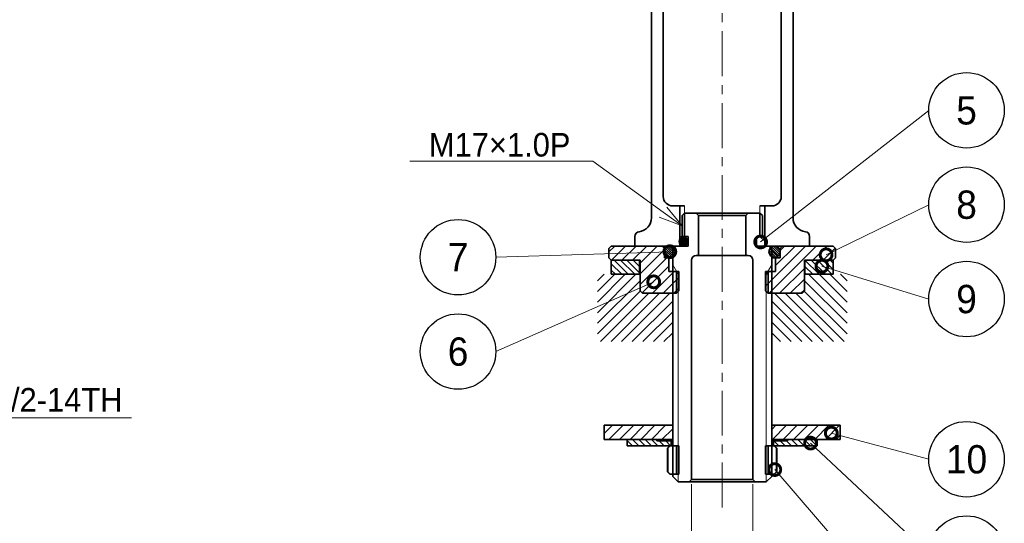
# Model space of a CAD drawing. Header units: millimetres. Extents: x 0 to 840, y 0 to 594.
# Tile 3 of 8: x 222 to 430, y 134 to 240. Entities that reach past the tile are written whole.
import ezdxf
from ezdxf import colors
from ezdxf.entities.mleader import LeaderData, LeaderLine
from ezdxf.enums import TextEntityAlignment as Align
from ezdxf.math import Vec2, Vec3

# ---------------------------------------------------------------- set-up
doc = ezdxf.new("R2010")
doc.units = ezdxf.units.MM
doc.header["$LTSCALE"] = 0.3
doc.linetypes.add('CENTER', pattern=[50.8, 31.75, -6.35, 6.35, -6.35])
for name, color, linetype, lineweight in [('HATCH', 54, 'Continuous', 9), ('中心線', 4, 'CENTER', 18), ('実線', 3, 'Continuous', 35), ('寸法', 2, 'Continuous', 18), ('寸法 @ 2', 2, 'Continuous', 18), ('細線', 7, 'Continuous', 18), ('細線 @ 2', 7, 'Continuous', 18)]:
    doc.layers.add(name, color=color, linetype=linetype, lineweight=lineweight)
doc.styles.add('MS Pゴシック', font='txt')
doc.styles.get("Standard").update_dxf_attribs({"font": 'txt.shx', "bigfont": 'bigfont.shx'})
doc.dimstyles.new('MyDim S＝1：2', dxfattribs={"dimscale": 2, "dimtxt": 2.5, "dimasz": 2.5, "dimexe": 1, "dimexo": 0.5, "dimgap": 1, "dimtad": 3, "dimdsep": 46, "dimtxsty": 'MS Pゴシック', "dimblk": 'OPEN30', "dimcen": 0, "dimclrd": 256, "dimclre": 256, "dimclrt": 256, "dimazin": 2, "dimtfac": 1, "dimtmove": 0, "dimatfit": 3, "dimldrblk": 'OPEN30', "dimfxl": 0, "dimlwd": 18, "dimlwe": 18, "dimarcsym": 0})

# ---------------------------------------------------------------- blocks, each defined once
blk = doc.blocks.new('_Open30')
at = {"color": 0, "lineweight": -2}
for p, q in [((-1, 0.268), (0, 0)), ((0, 0), (-1, -0.268)), ((0, 0), (-1, 0))]:
    blk.add_line(p, q, dxfattribs=at)
blk = doc.blocks.new('*D9')
at = {"layer": 'Defpoints', "color": 0}
for p in [(364.16, 142.87), (377.16, 142.87), (377.16, 116.15)]:
    blk.add_point(p, dxfattribs=at)
at = {"layer": '寸法', "lineweight": 18}
for p, q in [((364.16, 141.87), (364.16, 114.15)), ((377.16, 141.87), (377.16, 114.15)), ((359.16, 116.15), (354.16, 116.15)), ((364.16, 116.15), (377.16, 116.15)), ((382.16, 116.15), (387.16, 116.15))]:
    blk.add_line(p, q, dxfattribs=at)
at = {"layer": '寸法', "lineweight": 18, "xscale": 5, "yscale": 5, "zscale": 5}
blk.add_blockref('_Open30', (364.16, 116.15), dxfattribs=at)
at = {"layer": '寸法', "lineweight": 18, "xscale": 5, "yscale": 5, "zscale": 5, "rotation": 180}
blk.add_blockref('_Open30', (377.16, 116.15), dxfattribs=at)
at = {"layer": '寸法', "insert": (370.66, 120.65), "char_height": 5, "attachment_point": 5, "style": 'MS Pゴシック'}
blk.add_mtext('13', dxfattribs=at)
blk = doc.blocks.new('_TagCircle')
at = {"color": 0, "linetype": 'ByBlock', "lineweight": -2}
blk.add_circle((0, 0), 4, dxfattribs=at)
at = {"layer": 'HATCH', "color": 0, "style": 'MS Pゴシック'}
blk.add_attdef('タグ番号', text='', height=3, dxfattribs=at).set_placement((0, -1.5), align=Align.CENTER)
blk = doc.blocks.new('_DotSmall')
at = {"color": 0, "linetype": 'ByBlock', "const_width": 0.5}
blk.add_lwpolyline([(-0.0625, 0, 1), (0.0625, 0, 1)], format="xyb", close=True, dxfattribs=at)

msp = doc.modelspace()

# ---------------------------------------------------------------- hatches: boundary and pattern name
at = {"layer": 'HATCH'}
h = msp.add_hatch(dxfattribs=at)
h.set_pattern_fill('ANSI31', color=256, scale=0.5, style=0)
h.set_pattern_definition([(45, (-437.2687, 516.2463), (-1.122532, 1.122532), [])])
h.paths.add_polyline_path([(361.341, 186.374), (360.994, 186.974), (360.179, 186.974), (360.179, 182.374), (360.956, 182.374), (361.341, 182.759)])
h.paths.add_polyline_path([(361.456, 186.974), (360.994, 186.974), (361.341, 186.374), (361.341, 182.759), (361.456, 182.874)])
h.paths.add_polyline_path([(380.318, 186.974), (379.856, 186.974), (379.856, 182.874), (379.972, 182.759), (379.972, 186.374)])
h.paths.add_polyline_path([(381.134, 186.974), (380.318, 186.974), (379.972, 186.374), (379.972, 182.759), (380.356, 182.374), (381.134, 182.374)])
h.paths.add_polyline_path([(359.356, 189.874), (358.406, 189.874), (358.406, 191.874), (357.906, 192.374), (347.156, 192.374), (346.656, 191.874), (346.656, 189.874), (347.156, 189.374), (353.256, 189.374), (353.256, 182.874), (353.756, 182.374), (360.179, 182.374), (360.179, 186.974), (359.356, 186.974)])
h.paths.add_polyline_path([(388.056, 189.374), (394.156, 189.374), (394.656, 189.874), (394.656, 191.874), (394.156, 192.374), (383.406, 192.374), (382.906, 191.874), (382.906, 189.874), (381.956, 189.874), (381.956, 186.974), (381.134, 186.974), (381.134, 182.374), (387.556, 182.374), (388.056, 182.874)])
h = msp.add_hatch(dxfattribs=at)
h.set_pattern_fill('ANSI31', color=256, scale=0.1, angle=90, style=0)
h.set_pattern_definition([(135, (-381.55132, 516.24625), (-0.2245064, -0.2245064), [])])
h.paths.add_polyline_path([(382.956, 191.174, 1), (380.556, 191.174, 1)])
h.paths.add_polyline_path([(360.756, 191.174, 1), (358.356, 191.174, 1)])
h = msp.add_hatch(dxfattribs=at)
h.set_pattern_fill('ANSI31', color=256, scale=0.3, angle=90, style=0)
h.set_pattern_definition([(135, (-539.8547, 647.2804), (-0.6735192, -0.6735192), [])])
h.paths.add_polyline_path([(388.156, 189.374), (388.156, 186.374), (394.156, 186.374), (394.156, 189.374)])
h.paths.add_polyline_path([(353.156, 186.374), (353.156, 189.374), (347.156, 189.374), (347.156, 186.374)])
h = msp.add_hatch(dxfattribs=at)
h.set_pattern_fill('ANSI31', color=256, scale=0.5, style=0)
h.set_pattern_definition([(45, (-546.773, 39.3404), (-1.122532, 1.122532), [])])
h.paths.add_polyline_path([(353.256, 182.874), (353.256, 186.374), (344.216, 186.374), (344.216, 172.128), (360.156, 172.128), (360.156, 182.374), (353.756, 182.374)])
h = msp.add_hatch(dxfattribs=at)
h.set_pattern_fill('ANSI31', color=256, scale=0.5, style=0)
h.set_pattern_definition([(135, (1288.0856, 39.3404), (1.122532, 1.122532), [])])
h.paths.add_polyline_path([(387.556, 182.374), (381.156, 182.374), (381.156, 172.128), (397.097, 172.128), (397.097, 186.374), (388.056, 186.374), (388.056, 182.874)])
h = msp.add_hatch(dxfattribs=at)
h.set_pattern_fill('ANSI31', color=256, scale=0.5, style=0)
h.set_pattern_definition([(45, (-529.7056, 911.665), (-1.122532, 1.122532), [])])
h.paths.add_polyline_path([(360.156, 154.374), (345.656, 154.374), (345.656, 151.374), (360.156, 151.374)], flags=0)
h = msp.add_hatch(dxfattribs=at)
h.set_pattern_fill('ANSI31', color=256, scale=0.5, style=0)
h.set_pattern_definition([(45, (-437.2687, 502.4919), (-1.122532, 1.122532), [])])
h.paths.add_polyline_path([(381.156, 154.374), (395.656, 154.374), (395.656, 151.374), (381.156, 151.374)], flags=0)
h = msp.add_hatch(dxfattribs=at)
h.set_pattern_fill('ANSI31', color=256, scale=0.3, angle=90, style=0)
h.set_pattern_definition([(135, (-437.2687, 502.4919), (-0.6735192, -0.6735192), [])])
h.paths.add_polyline_path([(359.806, 150.024), (359.806, 151.074), (356.833, 151.074), (356.806, 151.374), (350.506, 151.374), (350.506, 150.024)])
h.paths.add_polyline_path([(390.806, 150.024), (390.806, 151.374), (384.506, 151.374), (384.48, 151.074), (381.506, 151.074), (381.506, 150.024)])
at = {"layer": '実線'}
msp.add_hatch(color=256, dxfattribs=at).paths.add_polyline_path([(363.374, 193.332, 1), (361.555, 193.332, 1)])

# ---------------------------------------------------------------- linework, layer by layer
at = {"layer": '中心線'}
msp.add_line((370.656, 136.936), (370.656, 338.748), dxfattribs=at)
at = {"layer": '実線'}
for p, q in [((385.653, 305.374), (385.653, 198.374)), ((358.16, 282.374), (358.16, 202.874)), ((383.153, 202.874), (383.153, 282.374)), ((355.66, 198.374), (355.66, 275.374)), ((362.656, 200.874), (360.16, 200.874)), ((361.656, 192.374), (361.656, 200.874)), ((378.656, 200.874), (381.153, 200.874)), ((379.656, 192.374), (379.656, 200.874)), ((362.156, 198.874), (362.656, 199.374)), ((362.156, 198.874), (362.156, 194.374)), ((362.656, 199.374), (378.656, 199.374)), ((362.656, 199.374), (362.656, 194.374)), ((365.656, 198.874), (365.156, 199.374)), ((365.656, 198.874), (375.656, 198.874)), ((375.656, 198.874), (376.156, 199.374)), ((379.156, 198.874), (378.656, 199.374)), ((378.656, 199.374), (378.656, 194.374)), ((379.156, 198.874), (379.156, 194.374)), ((352.156, 192.374), (352.156, 194.405)), ((362.156, 194.374), (363.406, 194.374)), ((379.156, 194.374), (377.906, 194.374)), ((389.156, 194.405), (389.156, 192.374)), ((347.156, 192.374), (346.656, 191.874)), ((347.156, 192.374), (360.679, 192.374)), ((358.406, 191.874), (357.906, 192.374)), ((361.656, 193.374), (361.656, 193.374)), ((380.634, 192.374), (394.156, 192.374)), ((382.906, 191.874), (383.406, 192.374)), ((394.656, 191.874), (394.156, 192.374)), ((346.656, 189.874), (346.656, 191.874)), ((346.656, 189.874), (347.156, 189.374)), ((358.406, 191.874), (358.406, 189.874)), ((360.179, 189.874), (358.406, 189.874)), ((359.356, 189.874), (359.356, 186.974)), ((381.134, 189.874), (382.906, 189.874)), ((381.956, 189.874), (381.956, 186.974)), ((382.906, 191.874), (382.906, 189.874)), ((394.156, 189.374), (394.656, 189.874)), ((394.656, 191.874), (394.656, 189.874)), ((353.256, 189.374), (347.156, 189.374)), ((347.156, 189.374), (347.156, 186.374)), ((353.156, 189.374), (353.156, 186.374)), ((353.256, 182.874), (353.256, 189.374)), ((388.056, 189.374), (388.056, 182.874)), ((394.156, 189.374), (388.056, 189.374)), ((388.156, 189.374), (388.156, 186.374)), ((394.156, 189.374), (394.156, 186.374)), ((353.156, 186.374), (347.156, 186.374)), ((361.456, 186.974), (359.356, 186.974)), ((360.956, 186.974), (360.956, 182.374)), ((361.456, 186.974), (361.456, 182.874)), ((379.856, 186.974), (381.956, 186.974)), ((379.856, 186.974), (379.856, 182.874)), ((380.356, 186.974), (380.356, 182.374)), ((388.156, 186.374), (394.156, 186.374)), ((353.256, 182.874), (353.756, 182.374)), ((360.956, 182.374), (353.756, 182.374)), ((361.456, 182.874), (360.956, 182.374)), ((379.856, 182.874), (380.356, 182.374)), ((387.556, 182.374), (380.356, 182.374)), ((387.556, 182.374), (388.056, 182.874)), ((345.656, 154.374), (345.656, 151.374)), ((345.656, 154.374), (360.179, 154.374)), ((360.156, 151.374), (360.156, 154.374)), ((395.656, 154.374), (381.134, 154.374)), ((381.156, 151.374), (381.156, 154.374)), ((395.656, 154.374), (395.656, 151.374)), ((345.656, 151.374), (360.179, 151.374)), ((350.506, 151.374), (350.506, 150.024)), ((356.833, 151.074), (356.806, 151.374)), ((356.849, 151.074), (356.824, 151.374)), ((356.833, 151.074), (359.806, 151.074)), ((359.806, 150.024), (359.806, 151.374)), ((395.656, 151.374), (381.134, 151.374)), ((381.506, 150.024), (381.506, 151.374)), ((384.48, 151.074), (381.506, 151.074)), ((384.463, 151.074), (384.488, 151.374)), ((384.48, 151.074), (384.506, 151.374)), ((390.806, 151.374), (390.806, 150.024)), ((350.506, 150.024), (361.456, 150.024)), ((359.584, 150.024), (359.082, 149.524)), ((359.154, 149.524), (359.082, 149.524)), ((359.082, 149.524), (359.082, 144.524)), ((359.154, 149.524), (359.654, 150.024)), ((359.154, 149.524), (359.154, 144.524)), ((360.956, 150.024), (360.956, 144.024)), ((361.456, 150.024), (361.456, 144.024)), ((379.856, 150.024), (390.806, 150.024)), ((379.856, 150.024), (379.856, 144.024)), ((380.356, 150.024), (380.356, 144.024)), ((382.158, 149.524), (381.658, 150.024)), ((381.729, 150.024), (382.231, 149.524)), ((382.158, 149.524), (382.158, 144.524)), ((382.158, 149.524), (382.231, 149.524)), ((382.231, 149.524), (382.231, 144.524)), ((359.584, 144.024), (359.082, 144.524)), ((359.082, 144.524), (359.154, 144.524)), ((359.654, 144.024), (359.154, 144.524)), ((361.456, 144.024), (359.584, 144.024)), ((379.856, 144.024), (381.729, 144.024)), ((381.658, 144.024), (382.158, 144.524)), ((381.729, 144.024), (382.231, 144.524)), ((382.231, 144.524), (382.158, 144.524)), ((364.156, 142.874), (377.156, 142.874))]:
    msp.add_line(p, q, dxfattribs=at)
at = {"layer": '実線', "linetype": 'Continuous'}
for p, q in [((365.656, 198.874), (365.656, 190.374)), ((375.656, 198.874), (375.656, 190.374)), ((363.406, 192.374), (363.406, 194.374)), ((377.906, 192.374), (377.906, 194.374)), ((360.679, 192.374), (360.179, 191.874)), ((363.406, 192.374), (360.679, 192.374)), ((377.906, 192.374), (380.634, 192.374)), ((380.634, 192.374), (381.134, 191.874)), ((360.179, 143.536), (360.179, 191.874)), ((376.156, 190.374), (365.156, 190.374)), ((381.134, 143.536), (381.134, 191.874)), ((364.156, 142.874), (364.156, 189.374)), ((377.156, 142.874), (377.156, 189.374)), ((361.341, 142.374), (360.179, 143.536)), ((379.972, 142.374), (361.341, 142.374)), ((364.156, 142.874), (363.656, 142.374)), ((377.156, 142.874), (377.656, 142.374)), ((379.972, 142.374), (381.134, 143.536))]:
    msp.add_line(p, q, dxfattribs=at)
at = {"layer": '実線'}
for centre, radius in [((362.464, 193.332), 0.91), ((359.556, 191.174), 1.2), ((381.756, 191.174), 1.2)]:
    msp.add_circle(centre, radius, dxfattribs=at)
for centre, radius, start, end in [((360.16, 202.874), 2, 180, 270), ((381.153, 202.874), 2, 270, 0), ((352.66, 198.374), 3, 277.13042, 0), ((388.653, 198.374), 3, 180, 262.86958), ((353.156, 194.405), 1, 97.13042, 180), ((388.156, 194.405), 1, 0, 82.86958)]:
    msp.add_arc(centre, radius, start, end, dxfattribs=at)
at = {"layer": '実線', "linetype": 'Continuous'}
for centre, start, end in [((365.156, 189.374), 90, 180), ((376.156, 189.374), 0, 90)]:
    msp.add_arc(centre, 1, start, end, dxfattribs=at)
at = {"layer": '細線'}
for p, q in [((362.656, 194.374), (362.656, 200.874)), ((378.656, 194.374), (378.656, 200.874)), ((361.656, 193.374), (362.656, 194.374)), ((362.656, 194.374), (361.656, 194.374)), ((379.656, 193.374), (378.656, 194.374)), ((378.656, 194.374), (379.656, 194.374))]:
    msp.add_line(p, q, dxfattribs=at)
at = {"layer": '細線', "linetype": 'Continuous'}
for p, q in [((360.179, 188.387), (361.341, 186.374)), ((381.134, 188.387), (379.972, 186.374)), ((361.341, 142.374), (361.341, 186.374)), ((379.972, 142.374), (379.972, 186.374))]:
    msp.add_line(p, q, dxfattribs=at)

# ---------------------------------------------------------------- dimensions: what is measured, and where the dimension line sits
at = {"layer": '寸法'}
dim = msp.add_linear_dim(base=(377.156, 116.151), p1=(364.156, 142.874), p2=(377.156, 142.874), dimstyle='MyDim S＝1：2', dxfattribs=at)
dim.commit()
dim.dimension.update_dxf_attribs({"geometry": '*D9', "text_midpoint": (370.656, 116.151), "dimtype": 160})

# ---------------------------------------------------------------- leaders
at = {"layer": '寸法 @ 2'}
ml = msp.add_multileader_mtext('Standard', dxfattribs=at)
ml.set_content('M17×1.0P', color=256, style='MS Pゴシック')
ml.set_leader_properties(lineweight=18)
ml.set_arrow_properties(name='OPEN30')
ml.build(insert=Vec2(0, 0))
ml.multileader.update_dxf_attribs({"text_left_attachment_type": 5, "text_right_attachment_type": 5, "dogleg_length": 0.36, "arrow_head_size": 5, "scale": 2})
ctx = ml.context
ctx.base_point, ctx.scale, ctx.char_height, ctx.arrow_head_size, ctx.landing_gap_size, ctx.plane_origin = Vec3(302.171, 210.341), 2, 5, 5, 4, Vec3(362.156, 196.624)
ctx.left_attachment, ctx.right_attachment, ctx.text_align_type = 5, 5, 2
notes = []
notes.append((ctx, [(0, (1, 1, 0), (343.221, 210.341), (-1, 0), 0.72, [(0, [(362.156, 196.624)], 0, [])])]))
ctx.mtext.insert, ctx.mtext.alignment, ctx.mtext.flow_direction = Vec3(338.501, 216.341), 3, 5
ml = msp.add_multileader_mtext('Standard', dxfattribs=at)
ml.set_content('G1/2-14TH', color=256, style='MS Pゴシック')
ml.set_leader_properties(lineweight=18)
ml.set_arrow_properties(name='OPEN30')
ml.build(insert=Vec2(0, 0))
ml.multileader.update_dxf_attribs({"text_left_attachment_type": 5, "text_right_attachment_type": 5, "dogleg_length": 0.36, "arrow_head_size": 5, "scale": 2})
ctx = ml.context
ctx.base_point, ctx.scale, ctx.char_height, ctx.arrow_head_size, ctx.landing_gap_size, ctx.plane_origin = Vec3(207.239, 155.958), 2, 5, 5, 4, Vec3(181.544, 165.831)
ctx.left_attachment, ctx.right_attachment = 5, 5
notes.append((ctx, [(0, (1, 1, 0), (206.519, 155.958), (1, 0), 0.72, [(0, [(181.544, 165.831)], 0, [])])]))
ctx.mtext.insert, ctx.mtext.flow_direction = Vec3(211.239, 162.271), 5
at = {"layer": '細線 @ 2'}
ml = msp.add_multileader_block('Standard', dxfattribs=at)
ml.set_content('_TagCircle', color=256, scale=2)
ml.set_attribute('タグ番号', '5', width=0)
ml.set_leader_properties(lineweight=18)
ml.set_arrow_properties(name='DOTSMALL')
ml.build(insert=Vec2(0, 0))
ml.multileader.update_dxf_attribs({"has_dogleg": 0, "text_left_attachment_type": 5, "text_right_attachment_type": 5, "dogleg_length": 0.36, "arrow_head_size": 5, "scale": 2, "block_connection_type": 1})
ctx = ml.context
ctx.base_point, ctx.scale, ctx.char_height, ctx.arrow_head_size, ctx.landing_gap_size, ctx.plane_origin = Vec3(414.422, 221.138), 2, 5, 5, 4, Vec3(378.796, 204.083)
ctx.left_attachment, ctx.right_attachment, ctx.attachment_type = 5, 5, 1
notes.append((ctx, [(0, (1, 1, 0), (413.702, 221.138), (1, 0), 0.72, [(0, [(378.796, 193.236)], 0, [])])]))
ctx.block.insert = Vec3(422.422, 221.138)
ml = msp.add_multileader_block('Standard', dxfattribs=at)
ml.set_content('_TagCircle', color=256, scale=2)
ml.set_attribute('タグ番号', '8', width=0)
ml.set_leader_properties(lineweight=18)
ml.set_arrow_properties(name='DOTSMALL')
ml.build(insert=Vec2(0, 0))
ml.multileader.update_dxf_attribs({"has_dogleg": 0, "text_left_attachment_type": 5, "text_right_attachment_type": 5, "dogleg_length": 0.36, "arrow_head_size": 5, "scale": 2, "block_connection_type": 1})
ctx = ml.context
ctx.base_point, ctx.scale, ctx.char_height, ctx.arrow_head_size, ctx.landing_gap_size, ctx.plane_origin = Vec3(414.422, 201.138), 2, 5, 5, 4, Vec3(392.662, 201.393)
ctx.left_attachment, ctx.right_attachment, ctx.attachment_type = 5, 5, 1
notes.append((ctx, [(0, (1, 1, 0), (413.702, 201.138), (1, 0), 0.72, [(0, [(392.662, 190.515)], 0, [])])]))
ctx.block.insert = Vec3(422.422, 201.138)
ml = msp.add_multileader_block('Standard', dxfattribs=at)
ml.set_content('_TagCircle', color=256, scale=2)
ml.set_attribute('タグ番号', '7', width=0)
ml.set_leader_properties(lineweight=18)
ml.set_arrow_properties(name='DOTSMALL')
ml.build(insert=Vec2(0, 0))
ml.multileader.update_dxf_attribs({"has_dogleg": 0, "text_left_attachment_type": 5, "text_right_attachment_type": 5, "dogleg_length": 0.36, "arrow_head_size": 5, "scale": 2, "block_connection_type": 1})
ctx = ml.context
ctx.base_point, ctx.scale, ctx.char_height, ctx.arrow_head_size, ctx.landing_gap_size, ctx.plane_origin = Vec3(306.689, 189.999), 2, 5, 5, 4, Vec3(350.193, 191.174)
ctx.left_attachment, ctx.right_attachment, ctx.attachment_type = 5, 5, 1
notes.append((ctx, [(0, (1, 1, 0), (323.409, 189.999), (-1, 0), 0.72, [(0, [(359.556, 191.174)], 0, [])])]))
ctx.block.insert = Vec3(314.689, 189.999)
ml = msp.add_multileader_block('Standard', dxfattribs=at)
ml.set_content('_TagCircle', color=256, scale=2)
ml.set_attribute('タグ番号', '9', width=0)
ml.set_leader_properties(lineweight=18)
ml.set_arrow_properties(name='DOTSMALL')
ml.build(insert=Vec2(0, 0))
ml.multileader.update_dxf_attribs({"has_dogleg": 0, "text_left_attachment_type": 5, "text_right_attachment_type": 5, "dogleg_length": 0.36, "arrow_head_size": 5, "scale": 2, "block_connection_type": 1})
ctx = ml.context
ctx.base_point, ctx.scale, ctx.char_height, ctx.arrow_head_size, ctx.landing_gap_size, ctx.plane_origin = Vec3(414.422, 181.138), 2, 5, 5, 4, Vec3(391.783, 198.592)
ctx.left_attachment, ctx.right_attachment, ctx.attachment_type = 5, 5, 1
notes.append((ctx, [(0, (1, 1, 0), (413.702, 181.138), (1, 0), 0.72, [(0, [(391.783, 188.095)], 0, [])])]))
ctx.block.insert = Vec3(422.422, 181.138)
ml = msp.add_multileader_block('Standard', dxfattribs=at)
ml.set_content('_TagCircle', color=256, scale=2)
ml.set_attribute('タグ番号', '6', width=0)
ml.set_leader_properties(lineweight=18)
ml.set_arrow_properties(name='DOTSMALL')
ml.build(insert=Vec2(0, 0))
ml.multileader.update_dxf_attribs({"has_dogleg": 0, "text_left_attachment_type": 5, "text_right_attachment_type": 5, "dogleg_length": 0.36, "arrow_head_size": 5, "scale": 2, "block_connection_type": 1})
ctx = ml.context
ctx.base_point, ctx.scale, ctx.char_height, ctx.arrow_head_size, ctx.landing_gap_size, ctx.plane_origin = Vec3(306.689, 169.999), 2, 5, 5, 4, Vec3(345.564, 184.784)
ctx.left_attachment, ctx.right_attachment, ctx.attachment_type = 5, 5, 1
notes.append((ctx, [(0, (1, 1, 0), (323.409, 169.999), (-1, 0), 0.72, [(0, [(356.142, 184.784)], 0, [])])]))
ctx.block.insert = Vec3(314.689, 169.999)
ml = msp.add_multileader_block('Standard', dxfattribs=at)
ml.set_content('_TagCircle', color=256, scale=2)
ml.set_attribute('タグ番号', '10', width=0)
ml.set_leader_properties(lineweight=18)
ml.set_arrow_properties(name='DOTSMALL')
ml.build(insert=Vec2(0, 0))
ml.multileader.update_dxf_attribs({"has_dogleg": 0, "text_left_attachment_type": 5, "text_right_attachment_type": 5, "dogleg_length": 0.36, "arrow_head_size": 5, "scale": 2, "block_connection_type": 1})
ctx = ml.context
ctx.base_point, ctx.scale, ctx.char_height, ctx.arrow_head_size, ctx.landing_gap_size, ctx.plane_origin = Vec3(414.422, 147.17), 2, 5, 5, 4, Vec3(394.462, 152.127)
ctx.left_attachment, ctx.right_attachment, ctx.attachment_type = 5, 5, 1
notes.append((ctx, [(0, (1, 1, 0), (413.702, 147.17), (1, 0), 0.72, [(0, [(393.772, 152.717)], 0, [])])]))
ctx.block.insert = Vec3(422.422, 147.17)
ml = msp.add_multileader_block('Standard', dxfattribs=at)
ml.set_content('_TagCircle', color=256, scale=2)
ml.set_attribute('タグ番号', '11', width=0)
ml.set_leader_properties(lineweight=18)
ml.set_arrow_properties(name='DOTSMALL')
ml.build(insert=Vec2(0, 0))
ml.multileader.update_dxf_attribs({"has_dogleg": 0, "text_left_attachment_type": 5, "text_right_attachment_type": 5, "dogleg_length": 0.36, "arrow_head_size": 5, "scale": 2, "block_connection_type": 1})
ctx = ml.context
ctx.base_point, ctx.scale, ctx.char_height, ctx.arrow_head_size, ctx.landing_gap_size, ctx.plane_origin = Vec3(414.422, 127.17), 2, 5, 5, 4, Vec3(389.367, 150.594)
ctx.left_attachment, ctx.right_attachment, ctx.attachment_type = 5, 5, 1
notes.append((ctx, [(0, (1, 1, 0), (413.702, 127.17), (1, 0), 0.72, [(0, [(389.367, 150.594)], 0, [])])]))
ctx.block.insert = Vec3(422.422, 127.17)
ml = msp.add_multileader_block('Standard', dxfattribs=at)
ml.set_content('_TagCircle', color=256, scale=2)
ml.set_attribute('タグ番号', '12', width=0)
ml.set_leader_properties(lineweight=18)
ml.set_arrow_properties(name='DOTSMALL')
ml.build(insert=Vec2(0, 0))
ml.multileader.update_dxf_attribs({"has_dogleg": 0, "text_left_attachment_type": 5, "text_right_attachment_type": 5, "dogleg_length": 0.36, "arrow_head_size": 5, "scale": 2, "block_connection_type": 1})
ctx = ml.context
ctx.base_point, ctx.scale, ctx.char_height, ctx.arrow_head_size, ctx.landing_gap_size, ctx.plane_origin = Vec3(414.422, 107.17), 2, 5, 5, 4, Vec3(381.795, 144.986)
ctx.left_attachment, ctx.right_attachment, ctx.attachment_type = 5, 5, 1
notes.append((ctx, [(0, (1, 1, 0), (413.702, 107.17), (1, 0), 0.72, [(0, [(381.795, 144.986)], 0, [])])]))
ctx.block.insert = Vec3(422.422, 107.17)
for ctx, leaders in notes:
    for number, flags, end, landing, length, lines in leaders:
        leader = LeaderData()
        leader.index, (leader.has_last_leader_line, leader.has_dogleg_vector, leader.attachment_direction) = number, flags
        leader.last_leader_point, leader.dogleg_vector, leader.dogleg_length = Vec3(end), Vec3(landing), length
        for number, points, colour, breaks in lines:
            line = LeaderLine()
            line.index, line.vertices, line.color, line.breaks = number, Vec3.list(points), colors.encode_raw_color(colour), breaks
            leader.lines.append(line)
        ctx.leaders.append(leader)

doc.saveas('drawing.dxf')
